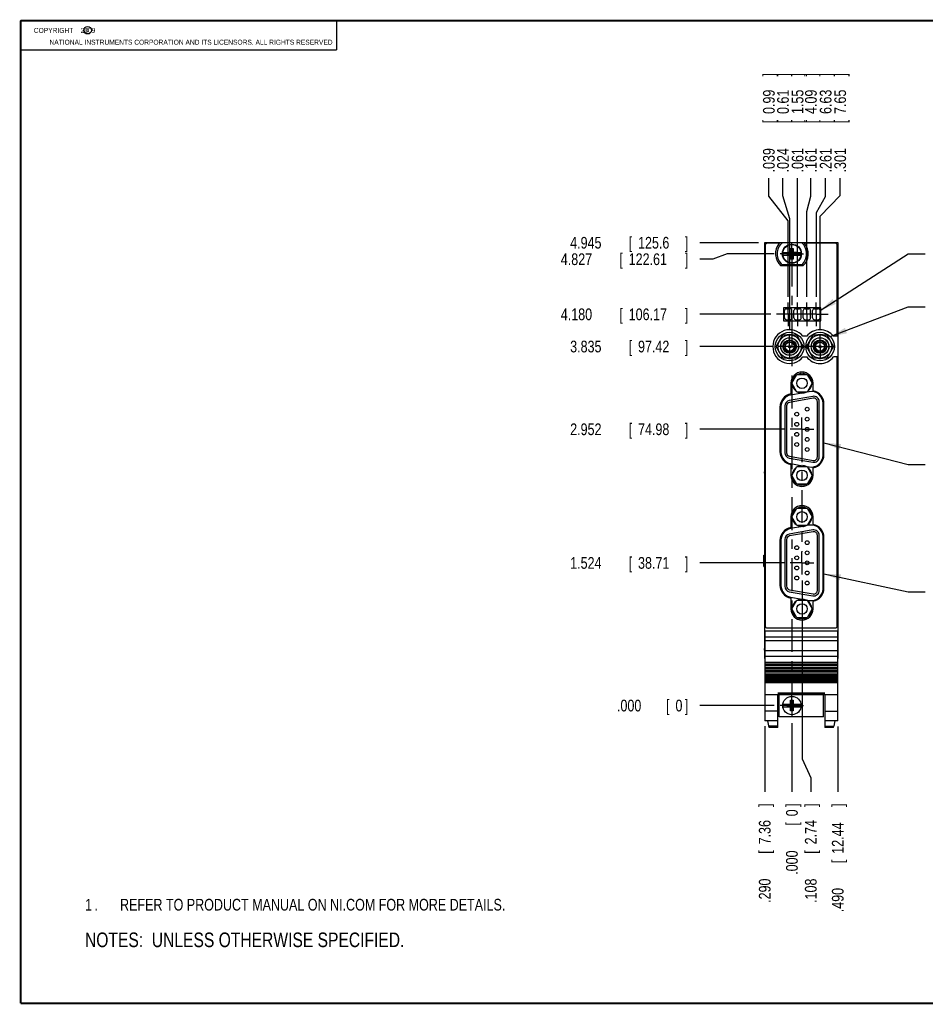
# Model space of a CAD drawing. Header units: inches. Extents: x 0.2 to 16.8, y 0.1 to 10.8.
# Tile 1 of 10: x 0.2 to 9.9, y 0.2 to 10.8. Entities that reach past the tile are written whole.
import ezdxf

# ---------------------------------------------------------------- set-up
doc = ezdxf.new("R2010")
doc.units = ezdxf.units.IN
doc.header["$LTSCALE"] = 0.935
doc.header["$MEASUREMENT"] = 0
doc.linetypes.add('CENTER', pattern=[0.6, 0.375, -0.075, 0.075, -0.075])
doc.layers.get('0').update_dxf_attribs({"linetype": 'CONTINUOUS'})
for name, color, linetype in [('DEFAULT_1', 7, 'CENTER'), ('DETAIL', 7, 'CONTINUOUS'), ('DIMENSIONS', 7, 'CONTINUOUS')]:
    doc.layers.add(name, color=color, linetype=linetype)
doc.styles.get("Standard").update_dxf_attribs({"font": 'txt', "width": 0.8})
doc.dimstyles.new('DIMSTYLE_1', dxfattribs={"dimtxt": 0.125, "dimasz": 0.18, "dimexe": 0.18, "dimexo": 0.0625, "dimgap": 0.09, "dimtad": 0, "dimtih": 1, "dimtoh": 1, "dimdec": 3, "dimzin": 4, "dimdsep": 46, "dimtxsty": 'STANDARD', "dimblk": '_FILLED', "dimblk1": '_FILLED', "dimblk2": '_FILLED', "dimcen": 0.09, "dimadec": 0, "dimazin": 0, "dimtp": 0.01, "dimtm": 0.01, "dimtfac": 1, "dimtdec": 3, "dimtofl": 0, "dimtmove": 0, "dimatfit": 3, "dimldrblk": '_FILLED', "dimfxl": 1, "dimtolj": 1, "dimtzin": 4, "dimarcsym": 0})

# ---------------------------------------------------------------- blocks, each defined once
blk = doc.blocks.new('*D0')
at = {"layer": 'DIMENSIONS', "color": 2, "linetype": 'CONTINUOUS'}
blk.add_line((8.2, 3.221), (8.2, 2.519), dxfattribs=at)
at = {"layer": 'DIMENSIONS', "color": 2, "linetype": 'CONTINUOUS', "width": 0.8}
for s, p in [(']', (8.262, 2.357)), ('7.36', (8.262, 1.957)), ('[', (8.262, 1.857)), ('.290', (8.262, 1.332))]:
    blk.add_text(s, height=0.125, rotation=90, dxfattribs=at).set_placement(p)
blk = doc.blocks.new('_FILLED')
at = {"color": 0, "linetype": 'BYBLOCK'}
blk.add_solid([(0, 0), (-1, 0.174), (-1, -0.174)], dxfattribs=at)
blk = doc.blocks.new('*D1')
at = {"layer": 'DIMENSIONS', "color": 2, "linetype": 'CONTINUOUS'}
blk.add_line((8.49, 3.253), (8.49, 2.519), dxfattribs=at)
at = {"layer": 'DIMENSIONS', "color": 2, "linetype": 'CONTINUOUS', "width": 0.8}
for s, p in [(']', (8.552, 2.357)), ('0', (8.552, 2.257)), ('[', (8.552, 2.157)), ('.000', (8.552, 1.632))]:
    blk.add_text(s, height=0.125, rotation=90, dxfattribs=at).set_placement(p)
blk = doc.blocks.new('*D2')
at = {"layer": 'DIMENSIONS', "color": 2, "linetype": 'CONTINUOUS'}
blk.add_line((8.133, 8.386), (7.508, 8.386), dxfattribs=at)
at = {"layer": 'DIMENSIONS', "color": 2, "linetype": 'CONTINUOUS', "width": 0.8}
for s, p in [('4.945', (6.121, 8.323)), ('[', (6.746, 8.323)), ('125.6', (6.846, 8.323)), (']', (7.346, 8.323))]:
    blk.add_text(s, height=0.125, dxfattribs=at).set_placement(p)
blk = doc.blocks.new('*D3')
at = {"layer": 'DIMENSIONS', "color": 2, "linetype": 'CONTINUOUS'}
blk.add_line((8.302, 3.441), (7.508, 3.441), dxfattribs=at)
at = {"layer": 'DIMENSIONS', "color": 2, "linetype": 'CONTINUOUS', "width": 0.8}
for s, p in [('.000', (6.621, 3.378)), ('[', (7.146, 3.378)), ('0', (7.246, 3.378)), (']', (7.346, 3.378))]:
    blk.add_text(s, height=0.125, dxfattribs=at).set_placement(p)
blk = doc.blocks.new('*D4')
at = {"layer": 'DIMENSIONS', "color": 2, "linetype": 'CONTINUOUS'}
for p, q in [((7.644, 8.21), (7.508, 8.21)), ((7.798, 8.268), (7.644, 8.21)), ((8.302, 8.268), (7.798, 8.268))]:
    blk.add_line(p, q, dxfattribs=at)
at = {"layer": 'DIMENSIONS', "color": 2, "linetype": 'CONTINUOUS', "width": 0.8}
for s, p in [('4.827', (6.021, 8.147)), ('[', (6.646, 8.147)), ('122.61', (6.746, 8.147)), (']', (7.346, 8.147))]:
    blk.add_text(s, height=0.125, dxfattribs=at).set_placement(p)
blk = doc.blocks.new('*D5')
at = {"layer": 'DIMENSIONS', "color": 2, "linetype": 'CONTINUOUS'}
blk.add_line((8.278, 7.276), (7.508, 7.276), dxfattribs=at)
at = {"layer": 'DIMENSIONS', "color": 2, "linetype": 'CONTINUOUS', "width": 0.8}
for s, p in [('3.835', (6.121, 7.214)), ('[', (6.746, 7.214)), ('97.42', (6.846, 7.214)), (']', (7.346, 7.214))]:
    blk.add_text(s, height=0.125, dxfattribs=at).set_placement(p)
blk = doc.blocks.new('*D6')
at = {"layer": 'DIMENSIONS', "color": 2, "linetype": 'CONTINUOUS'}
blk.add_line((8.263, 7.621), (7.508, 7.621), dxfattribs=at)
at = {"layer": 'DIMENSIONS', "color": 2, "linetype": 'CONTINUOUS', "width": 0.8}
for s, p in [('4.180', (6.021, 7.558)), ('[', (6.646, 7.558)), ('106.17', (6.746, 7.558)), (']', (7.346, 7.558))]:
    blk.add_text(s, height=0.125, dxfattribs=at).set_placement(p)
blk = doc.blocks.new('*D7')
at = {"layer": 'DIMENSIONS', "color": 2, "linetype": 'CONTINUOUS'}
blk.add_line((8.41, 6.393), (7.508, 6.393), dxfattribs=at)
at = {"layer": 'DIMENSIONS', "color": 2, "linetype": 'CONTINUOUS', "width": 0.8}
for s, p in [('2.952', (6.121, 6.33)), ('[', (6.746, 6.33)), ('74.98', (6.846, 6.33)), (']', (7.346, 6.33))]:
    blk.add_text(s, height=0.125, dxfattribs=at).set_placement(p)
blk = doc.blocks.new('*D8')
at = {"layer": 'DIMENSIONS', "color": 2, "linetype": 'CONTINUOUS'}
blk.add_line((8.41, 4.965), (7.508, 4.965), dxfattribs=at)
at = {"layer": 'DIMENSIONS', "color": 2, "linetype": 'CONTINUOUS', "width": 0.8}
for s, p in [('1.524', (6.121, 4.902)), ('[', (6.746, 4.902)), ('38.71', (6.846, 4.902)), (']', (7.346, 4.902))]:
    blk.add_text(s, height=0.125, dxfattribs=at).set_placement(p)
blk = doc.blocks.new('*D9')
at = {"layer": 'DIMENSIONS', "color": 2, "linetype": 'CONTINUOUS'}
for p, q in [((8.394, 8.886), (8.394, 9.074)), ((8.466, 8.642), (8.394, 8.886)), ((8.466, 7.464), (8.466, 8.642))]:
    blk.add_line(p, q, dxfattribs=at)
at = {"layer": 'DIMENSIONS', "color": 2, "linetype": 'CONTINUOUS', "width": 0.8}
for s, p in [(']', (8.457, 10.161)), ('0.61', (8.457, 9.761)), ('[', (8.457, 9.661)), ('.024', (8.457, 9.136))]:
    blk.add_text(s, height=0.125, rotation=90, dxfattribs=at).set_placement(p)
blk = doc.blocks.new('*D10')
at = {"layer": 'DIMENSIONS', "color": 2, "linetype": 'CONTINUOUS'}
for p, q in [((8.244, 8.883), (8.244, 9.074)), ((8.451, 8.618), (8.244, 8.883)), ((8.451, 7.808), (8.451, 8.618))]:
    blk.add_line(p, q, dxfattribs=at)
at = {"layer": 'DIMENSIONS', "color": 2, "linetype": 'CONTINUOUS', "width": 0.8}
for s, p in [(']', (8.306, 10.161)), ('0.99', (8.306, 9.761)), ('[', (8.306, 9.661)), ('.039', (8.306, 9.136))]:
    blk.add_text(s, height=0.125, rotation=90, dxfattribs=at).set_placement(p)
blk = doc.blocks.new('*D11')
at = {"layer": 'DIMENSIONS', "color": 2, "linetype": 'CONTINUOUS'}
blk.add_line((8.551, 7.808), (8.551, 9.074), dxfattribs=at)
at = {"layer": 'DIMENSIONS', "color": 2, "linetype": 'CONTINUOUS', "width": 0.8}
for s, p in [(']', (8.613, 10.161)), ('1.55', (8.613, 9.761)), ('[', (8.613, 9.661)), ('.061', (8.613, 9.136))]:
    blk.add_text(s, height=0.125, rotation=90, dxfattribs=at).set_placement(p)
blk = doc.blocks.new('*D12')
at = {"layer": 'DIMENSIONS', "color": 2, "linetype": 'CONTINUOUS'}
for p, q in [((8.693, 8.882), (8.693, 9.074)), ((8.651, 8.72), (8.693, 8.882)), ((8.651, 7.808), (8.651, 8.72))]:
    blk.add_line(p, q, dxfattribs=at)
at = {"layer": 'DIMENSIONS', "color": 2, "linetype": 'CONTINUOUS', "width": 0.8}
for s, p in [(']', (8.755, 10.161)), ('4.09', (8.755, 9.761)), ('[', (8.755, 9.661)), ('.161', (8.755, 9.136))]:
    blk.add_text(s, height=0.125, rotation=90, dxfattribs=at).set_placement(p)
blk = doc.blocks.new('*D13')
at = {"layer": 'DIMENSIONS', "color": 2, "linetype": 'CONTINUOUS'}
for p, q in [((8.85, 8.88), (8.85, 9.074)), ((8.751, 8.709), (8.85, 8.88)), ((8.751, 7.808), (8.751, 8.709))]:
    blk.add_line(p, q, dxfattribs=at)
at = {"layer": 'DIMENSIONS', "color": 2, "linetype": 'CONTINUOUS', "width": 0.8}
for s, p in [(']', (8.913, 10.161)), ('6.63', (8.913, 9.761)), ('[', (8.913, 9.661)), ('.261', (8.913, 9.136))]:
    blk.add_text(s, height=0.125, rotation=90, dxfattribs=at).set_placement(p)
blk = doc.blocks.new('*D14')
at = {"layer": 'DIMENSIONS', "color": 2, "linetype": 'CONTINUOUS'}
for p, q in [((9.006, 8.891), (9.006, 9.074)), ((8.791, 8.671), (9.006, 8.891)), ((8.791, 7.464), (8.791, 8.671))]:
    blk.add_line(p, q, dxfattribs=at)
at = {"layer": 'DIMENSIONS', "color": 2, "linetype": 'CONTINUOUS', "width": 0.8}
for s, p in [(']', (9.068, 10.161)), ('7.65', (9.068, 9.761)), ('[', (9.068, 9.661)), ('.301', (9.068, 9.136))]:
    blk.add_text(s, height=0.125, rotation=90, dxfattribs=at).set_placement(p)
blk = doc.blocks.new('*D15')
at = {"layer": 'DIMENSIONS', "color": 2, "linetype": 'CONTINUOUS'}
for p, q in [((8.598, 4.777), (8.598, 2.873)), ((8.598, 2.873), (8.691, 2.669)), ((8.691, 2.669), (8.691, 2.519))]:
    blk.add_line(p, q, dxfattribs=at)
at = {"layer": 'DIMENSIONS', "color": 2, "linetype": 'CONTINUOUS', "width": 0.8}
for s, p in [(']', (8.754, 2.357)), ('2.74', (8.754, 1.957)), ('[', (8.754, 1.857)), ('.108', (8.754, 1.332))]:
    blk.add_text(s, height=0.125, rotation=90, dxfattribs=at).set_placement(p)
blk = doc.blocks.new('*D16')
at = {"layer": 'DIMENSIONS', "color": 2, "linetype": 'CONTINUOUS'}
blk.add_line((8.979, 3.216), (8.979, 2.519), dxfattribs=at)
at = {"layer": 'DIMENSIONS', "color": 2, "linetype": 'CONTINUOUS', "width": 0.8}
for s, p in [(']', (9.042, 2.357)), ('12.44', (9.042, 1.857)), ('[', (9.042, 1.757)), ('.490', (9.042, 1.232))]:
    blk.add_text(s, height=0.125, rotation=90, dxfattribs=at).set_placement(p)
blk = doc.blocks.new('NOTES_HEADER_BL0', base_point=(3.1215, 0.9375))
at = {"layer": 'DETAIL', "color": 2, "linetype": 'CONTINUOUS', "width": 0.8}
blk.add_text('NOTES:  UNLESS OTHERWISE SPECIFIED.', height=0.156, dxfattribs=at).set_placement((0.9375, 0.8595))
blk = doc.blocks.new('CUSTOM_NOTE_BL1', base_point=(3.675, 1.312))
at = {"layer": 'DETAIL', "color": 2, "linetype": 'CONTINUOUS', "width": 0.8}
for s, p in [('1', (0.938, 1.25)), ('REFER TO PRODUCT MANUAL ON NI.COM FOR MORE DETAILS.', (1.312, 1.25)), ('.', (1.038, 1.25))]:
    blk.add_text(s, height=0.125, dxfattribs=at).set_placement(p)

msp = doc.modelspace()

# ---------------------------------------------------------------- linework, layer by layer
at = {"color": 2, "linetype": 'CONTINUOUS'}
for p, q in [((0.25, 10.7586), (3.625, 10.7586)), ((0.25, 10.7586), (0.25, 10.4456)), ((3.625, 10.7586), (3.625, 10.4456)), ((0.25, 10.4456), (3.625, 10.4456))]:
    msp.add_line(p, q, dxfattribs=at)
at = {"color": 7, "linetype": 'CONTINUOUS'}
for p, q in [((8.1957, 8.3858), (8.1957, 3.9428)), ((8.3854, 8.3858), (8.1957, 8.3858)), ((8.2057, 8.3598), (8.2057, 4.2898)), ((8.3553, 8.3798), (8.2257, 8.3798)), ((8.386, 8.3863), (8.5935, 8.3863)), ((8.4759, 8.2108), (8.5035, 8.3249)), ((8.4759, 8.2816), (8.4759, 8.3249)), ((8.5035, 8.2108), (8.4759, 8.3249)), ((8.4759, 8.3249), (8.5035, 8.3249)), ((8.5035, 8.3249), (8.5035, 8.2816)), ((8.9837, 8.3858), (8.594, 8.3858)), ((8.9537, 8.3798), (8.6242, 8.3798)), ((8.9737, 7.3858), (8.9737, 8.3598)), ((8.9837, 3.9428), (8.9837, 8.3858)), ((8.3951, 8.2816), (8.478, 8.2816)), ((8.3951, 8.2541), (8.478, 8.2541)), ((8.4412, 8.2561), (8.4412, 8.2796)), ((8.4412, 8.2561), (8.5382, 8.2796)), ((8.478, 8.2796), (8.4412, 8.2796)), ((8.4412, 8.2796), (8.5382, 8.2561)), ((8.4412, 8.2561), (8.478, 8.2561)), ((8.4759, 8.2108), (8.4759, 8.2541)), ((8.5035, 8.2108), (8.4759, 8.2108)), ((8.478, 8.2816), (8.478, 8.2796)), ((8.478, 8.2561), (8.5014, 8.2796)), ((8.5014, 8.2561), (8.478, 8.2796)), ((8.478, 8.2541), (8.478, 8.2561)), ((8.5014, 8.2816), (8.5014, 8.2796)), ((8.5014, 8.2816), (8.5844, 8.2816)), ((8.5382, 8.2796), (8.5014, 8.2796)), ((8.5014, 8.2541), (8.5014, 8.2561)), ((8.5014, 8.2561), (8.5382, 8.2561)), ((8.5014, 8.2541), (8.5844, 8.2541)), ((8.5035, 8.2541), (8.5035, 8.2108)), ((8.5382, 8.2561), (8.5382, 8.2796)), ((8.608, 8.1388), (8.3715, 8.1388)), ((8.5935, 8.1493), (8.386, 8.1493)), ((8.4017, 7.6898), (8.4017, 7.5518)), ((8.8007, 7.6898), (8.4017, 7.6898)), ((8.4312, 7.6801), (8.4702, 7.6801)), ((8.5312, 7.6801), (8.5702, 7.6801)), ((8.6312, 7.6801), (8.6702, 7.6801)), ((8.7312, 7.6801), (8.7702, 7.6801)), ((8.8007, 7.5518), (8.8007, 7.6898)), ((8.4112, 7.5821), (8.4112, 7.6601)), ((8.4902, 7.5821), (8.4902, 7.6601)), ((8.5112, 7.5821), (8.5112, 7.6601)), ((8.5902, 7.5821), (8.5902, 7.6601)), ((8.6112, 7.5821), (8.6112, 7.6601)), ((8.6902, 7.5821), (8.6902, 7.6601)), ((8.7112, 7.5821), (8.7112, 7.6601)), ((8.7902, 7.5821), (8.7902, 7.6601)), ((8.4017, 7.5518), (8.8007, 7.5518)), ((8.4312, 7.5621), (8.4702, 7.5621)), ((8.5312, 7.5621), (8.5702, 7.5621)), ((8.6312, 7.5621), (8.6702, 7.5621)), ((8.7312, 7.5621), (8.7702, 7.5621)), ((8.3214, 7.2761), (8.3936, 7.4011)), ((8.3936, 7.4011), (8.5379, 7.4011)), ((8.5379, 7.4011), (8.6101, 7.2761)), ((8.6482, 7.3858), (8.6082, 7.3858)), ((8.6464, 7.2761), (8.7186, 7.4011)), ((8.7186, 7.4011), (8.8629, 7.4011)), ((8.8629, 7.4011), (8.9351, 7.2761)), ((8.9737, 7.3858), (8.9332, 7.3858)), ((8.3936, 7.1511), (8.3214, 7.2761)), ((8.3613, 7.3451), (8.3596, 7.3468)), ((8.6101, 7.2761), (8.5379, 7.1511)), ((8.5718, 7.3468), (8.5702, 7.3451)), ((8.7186, 7.1511), (8.6464, 7.2761)), ((8.6863, 7.3451), (8.6846, 7.3468)), ((8.9351, 7.2761), (8.8629, 7.1511)), ((8.8968, 7.3468), (8.8952, 7.3451)), ((8.3596, 7.2054), (8.3613, 7.207)), ((8.5702, 7.207), (8.5718, 7.2054)), ((8.6082, 7.1658), (8.6482, 7.1658)), ((8.6846, 7.2054), (8.6863, 7.207)), ((8.8952, 7.207), (8.8968, 7.2054)), ((8.9737, 7.1658), (8.9332, 7.1658)), ((8.9737, 4.2898), (8.9737, 7.1658)), ((8.5379, 7.1511), (8.3936, 7.1511)), ((8.8629, 7.1511), (8.7186, 7.1511)), ((8.4895, 6.8841), (8.5436, 6.9778)), ((8.5436, 6.9778), (8.6518, 6.9778)), ((8.59, 6.9883), (8.59, 6.9778)), ((8.6055, 6.9778), (8.6055, 6.9883)), ((8.6518, 6.9778), (8.706, 6.8841)), ((8.4787, 6.8843), (8.4787, 6.7699)), ((8.5436, 6.7903), (8.4895, 6.8841)), ((8.706, 6.8841), (8.6518, 6.7903)), ((8.7167, 6.8034), (8.7167, 6.8843)), ((8.7127, 6.7439), (8.4623, 6.6997)), ((8.5984, 6.7796), (8.4765, 6.7581)), ((8.6518, 6.7903), (8.5436, 6.7903)), ((8.6755, 6.7932), (8.6328, 6.7856)), ((8.3627, 6.6303), (8.3627, 6.1545)), ((8.3732, 6.635), (8.3732, 6.1492)), ((8.4135, 6.6415), (8.4135, 6.1424)), ((8.4332, 6.6415), (8.4332, 6.1424)), ((8.7161, 6.7245), (8.4657, 6.6803)), ((8.7623, 6.0983), (8.7623, 6.6857)), ((8.782, 6.0983), (8.782, 6.6857)), ((8.8222, 6.1141), (8.8222, 6.6701)), ((8.8327, 6.121), (8.8327, 6.6638)), ((8.4657, 6.1037), (8.7161, 6.0595)), ((8.4623, 6.0843), (8.7127, 6.0401)), ((8.4765, 6.0261), (8.6055, 6.0033)), ((8.4787, 6.0149), (8.4787, 5.9004)), ((8.59, 6.0043), (8.59, 5.9938)), ((8.6055, 5.9938), (8.6055, 6.0043)), ((8.6328, 5.9985), (8.6755, 5.991)), ((8.1956, 5.923), (8.1956, 5.9387)), ((8.1957, 5.9387), (8.1956, 5.9387)), ((8.1957, 5.923), (8.1956, 5.923)), ((8.4895, 5.9001), (8.5436, 5.9938)), ((8.5436, 5.8063), (8.4895, 5.9001)), ((8.5436, 5.9938), (8.6518, 5.9938)), ((8.6518, 5.9938), (8.706, 5.9001)), ((8.706, 5.9001), (8.6518, 5.8063)), ((8.7167, 5.9004), (8.7167, 5.9814)), ((8.6518, 5.8063), (8.5436, 5.8063)), ((8.4895, 5.4569), (8.5436, 5.5507)), ((8.5436, 5.5507), (8.6518, 5.5507)), ((8.6518, 5.5507), (8.706, 5.4569)), ((8.4787, 5.4573), (8.4787, 5.3429)), ((8.5436, 5.3632), (8.4895, 5.4569)), ((8.6755, 5.3665), (8.6352, 5.3594)), ((8.706, 5.4569), (8.6518, 5.3632)), ((8.7167, 5.3759), (8.7167, 5.4573)), ((8.7127, 5.3169), (8.4623, 5.2727)), ((8.7161, 5.2975), (8.4657, 5.2533)), ((8.6055, 5.3541), (8.4765, 5.3314)), ((8.6518, 5.3632), (8.5436, 5.3632)), ((8.59, 5.3527), (8.59, 5.3632)), ((8.6055, 5.3632), (8.6055, 5.3527)), ((8.3627, 5.2033), (8.3627, 4.7273)), ((8.3732, 5.2083), (8.3732, 4.7225)), ((8.4135, 5.2145), (8.4135, 4.7154)), ((8.4332, 5.2145), (8.4332, 4.7154)), ((8.7623, 4.6713), (8.7623, 5.2587)), ((8.782, 4.6713), (8.782, 5.2587)), ((8.8222, 4.6874), (8.8222, 5.2434)), ((8.8327, 4.6943), (8.8327, 5.2363)), ((8.1889, 5.0459), (8.1957, 5.0459)), ((8.1889, 4.9259), (8.1889, 5.0459)), ((8.1889, 4.9259), (8.1957, 4.9259)), ((8.4623, 4.6573), (8.7127, 4.6131)), ((8.4657, 4.6767), (8.7161, 4.6325)), ((8.4765, 4.5994), (8.6004, 4.5775)), ((8.4787, 4.5877), (8.4787, 4.4733)), ((8.4895, 4.4731), (8.5436, 4.5668)), ((8.5436, 4.5668), (8.6518, 4.5668)), ((8.6309, 4.5721), (8.6755, 4.5643)), ((8.6518, 4.5668), (8.706, 4.4731)), ((8.7167, 4.4733), (8.7167, 4.5547)), ((8.5436, 4.3793), (8.4895, 4.4731)), ((8.706, 4.4731), (8.6518, 4.3793)), ((8.6518, 4.3793), (8.5436, 4.3793)), ((8.59, 4.3689), (8.59, 4.3793)), ((8.6055, 4.3793), (8.6055, 4.3689)), ((8.2, 4.24), (8.9795, 4.24)), ((8.2, 4.24), (8.2, 3.2785)), ((8.2257, 4.2698), (8.9537, 4.2698)), ((8.9795, 3.8318), (8.9795, 4.24)), ((8.9795, 4.1698), (8.2, 4.1698)), ((8.9795, 4.1307), (8.2, 4.1307)), ((8.1957, 4.0489), (8.1956, 4.0489)), ((8.1956, 4.0332), (8.1956, 4.0489)), ((8.1957, 4.0332), (8.1956, 4.0332)), ((8.2, 4.0304), (8.9795, 4.0304)), ((8.1957, 3.9428), (8.2, 3.9428)), ((8.2, 3.9672), (8.9795, 3.9672)), ((8.2, 3.9033), (8.9795, 3.9033)), ((8.9795, 3.9428), (8.9837, 3.9428)), ((8.2, 3.8857), (8.9795, 3.8857)), ((8.2, 3.8854), (8.9795, 3.8854)), ((8.2, 3.8786), (8.9795, 3.8786)), ((8.9795, 3.8676), (8.2, 3.8676)), ((8.2, 3.8525), (8.9795, 3.8525)), ((8.2, 3.8449), (8.9795, 3.8449)), ((8.2, 3.8428), (8.9795, 3.8428)), ((8.9795, 3.8318), (8.2, 3.8318)), ((8.2, 3.8171), (8.9795, 3.8171)), ((8.2, 3.8092), (8.9795, 3.8092)), ((8.2, 3.8063), (8.9795, 3.8063)), ((8.9795, 3.7959), (8.2, 3.7959)), ((8.9795, 3.2785), (8.9795, 3.8317)), ((8.2, 3.7806), (8.9795, 3.7806)), ((8.9795, 3.772), (8.2, 3.772)), ((8.9795, 3.7604), (8.2, 3.7604)), ((8.2, 3.7501), (8.9795, 3.7501)), ((8.9795, 3.7349), (8.2, 3.7349)), ((8.2, 3.7303), (8.9795, 3.7303)), ((8.9795, 3.7166), (8.2, 3.7166)), ((8.2, 3.7146), (8.9795, 3.7146)), ((8.9795, 3.702), (8.2, 3.702)), ((8.2, 3.7018), (8.9795, 3.7018)), ((8.9795, 3.6896), (8.2, 3.6896)), ((8.2, 3.6884), (8.9795, 3.6884)), ((8.2, 3.5589), (8.9795, 3.5589)), ((8.8417, 3.5732), (8.3378, 3.5732)), ((8.8417, 3.5704), (8.3378, 3.5704)), ((8.3378, 3.2069), (8.3378, 3.5589)), ((8.3535, 3.3187), (8.3535, 3.5589)), ((8.4283, 3.555), (8.4283, 3.5589)), ((8.4759, 3.4979), (8.5035, 3.4979)), ((8.5035, 3.3837), (8.4759, 3.4979)), ((8.4759, 3.4546), (8.4759, 3.4979)), ((8.4759, 3.3837), (8.5035, 3.4979)), ((8.5035, 3.4979), (8.5035, 3.4546)), ((8.7511, 3.5589), (8.7511, 3.555)), ((8.8259, 3.3187), (8.8259, 3.5589)), ((8.8417, 3.5589), (8.8417, 3.2069)), ((8.3378, 3.3818), (8.2, 3.3818)), ((8.3951, 3.4546), (8.478, 3.4546)), ((8.3951, 3.427), (8.478, 3.427)), ((8.4412, 3.4291), (8.5382, 3.4525)), ((8.478, 3.4525), (8.4412, 3.4525)), ((8.4412, 3.4525), (8.5382, 3.4291)), ((8.4412, 3.4291), (8.4412, 3.4525)), ((8.4412, 3.4291), (8.478, 3.4291)), ((8.4759, 3.3837), (8.4759, 3.427)), ((8.5035, 3.3837), (8.4759, 3.3837)), ((8.478, 3.4546), (8.478, 3.4525)), ((8.478, 3.4525), (8.5014, 3.4291)), ((8.478, 3.4291), (8.5014, 3.4525)), ((8.478, 3.427), (8.478, 3.4291)), ((8.5014, 3.4546), (8.5844, 3.4546)), ((8.5014, 3.4546), (8.5014, 3.4525)), ((8.5382, 3.4525), (8.5014, 3.4525)), ((8.5014, 3.4291), (8.5382, 3.4291)), ((8.5014, 3.427), (8.5014, 3.4291)), ((8.5014, 3.427), (8.5844, 3.427)), ((8.5035, 3.427), (8.5035, 3.3837)), ((8.5382, 3.4291), (8.5382, 3.4525)), ((8.8417, 3.3818), (8.9795, 3.3818)), ((8.3378, 3.2785), (8.2, 3.2785)), ((8.2452, 3.2069), (8.2326, 3.2785)), ((8.8259, 3.3187), (8.3535, 3.3187)), ((8.9795, 3.2785), (8.8417, 3.2785)), ((8.9469, 3.2785), (8.9433, 3.2586)), ((8.3378, 3.2208), (8.2428, 3.2208)), ((8.3378, 3.2069), (8.2452, 3.2069)), ((8.8417, 3.2208), (8.9367, 3.2208)), ((8.9342, 3.2069), (8.8417, 3.2069)), ((8.9342, 3.2069), (8.9367, 3.2208)), ((8.9433, 3.2586), (8.9367, 3.2208))]:
    msp.add_line(p, q, dxfattribs=at)
at = {"color": 7, "linetype": 'CONTINUOUS', "const_width": 0.02}
for points in [[(0.25, 10.7586), (0.25, 0.2586)], [(16.75, 10.7586), (0.25, 10.7586)], [(0.25, 0.2586), (16.75, 0.2586)]]:
    msp.add_lwpolyline(points, dxfattribs=at)
at = {"color": 2, "linetype": 'CONTINUOUS'}
msp.add_circle((0.9659, 10.6562), 0.0403, dxfattribs=at)
at = {"color": 7, "linetype": 'CONTINUOUS'}
for centre, radius in [((8.4897, 8.2678), 0.1025), ((8.4897, 8.2678), 0.098), ((8.4657, 7.2761), 0.153), ((8.4657, 7.2761), 0.124), ((8.4657, 7.2761), 0.095), ((8.4657, 7.2761), 0.0935), ((8.7907, 7.2761), 0.153), ((8.7907, 7.2761), 0.124), ((8.7907, 7.2761), 0.095), ((8.7907, 7.2761), 0.0935), ((8.4657, 7.2761), 0.072), ((8.4657, 7.2761), 0.0475), ((8.4657, 7.2761), 0.0125), ((8.7907, 7.2761), 0.072), ((8.7907, 7.2761), 0.0475), ((8.7907, 7.2761), 0.0125), ((8.5977, 6.8841), 0.056), ((8.6536, 6.6077), 0.0205), ((8.5418, 6.5538), 0.0205), ((8.5418, 6.4459), 0.0205), ((8.6536, 6.4999), 0.0205), ((8.5418, 6.3381), 0.0205), ((8.6536, 6.392), 0.0205), ((8.5418, 6.2302), 0.0205), ((8.6536, 6.2841), 0.0205), ((8.6536, 6.1762), 0.0205), ((8.5977, 5.9001), 0.056), ((8.5977, 5.4569), 0.056), ((8.6536, 5.1807), 0.0205), ((8.5418, 5.1268), 0.0205), ((8.6536, 5.0729), 0.0205), ((8.5418, 5.0189), 0.0205), ((8.6536, 4.965), 0.0205), ((8.5418, 4.9111), 0.0205), ((8.6536, 4.8571), 0.0205), ((8.5418, 4.8032), 0.0205), ((8.6536, 4.7492), 0.0205), ((8.5977, 4.4731), 0.056), ((8.4897, 3.4408), 0.098)]:
    msp.add_circle(centre, radius, dxfattribs=at)
for centre, radius, start, end in [((8.2257, 8.3598), 0.02, 90, 180), ((8.4897, 8.2678), 0.175, 140.20818, 227.4886), ((8.4897, 8.2678), 0.1575, 131.20295, 228.79705), ((8.4897, 8.2678), 0.1575, 311.20295, 48.79705), ((8.4897, 8.2678), 0.175, 312.5114, 39.79182), ((8.9537, 8.3598), 0.02, 0, 90), ((8.4897, 8.2678), 0.0956, 171.71661, 188.28339), ((8.4897, 8.2678), 0.0956, 351.71661, 8.28339), ((8.4312, 7.6601), 0.02, 90, 180), ((8.4702, 7.6601), 0.02, 0, 90), ((8.5312, 7.6601), 0.02, 90, 180), ((8.5702, 7.6601), 0.02, 0, 90), ((8.6312, 7.6601), 0.02, 90, 180), ((8.6702, 7.6601), 0.02, 0, 90), ((8.7312, 7.6601), 0.02, 90, 180), ((8.7702, 7.6601), 0.02, 0, 90), ((8.4312, 7.5821), 0.02, 180, 270), ((8.4702, 7.5821), 0.02, 270, 360), ((8.5312, 7.5821), 0.02, 180, 270), ((8.5702, 7.5821), 0.02, 270, 360), ((8.6312, 7.5821), 0.02, 180, 270), ((8.6702, 7.5821), 0.02, 270, 360), ((8.7312, 7.5821), 0.02, 180, 270), ((8.7702, 7.5821), 0.02, 270, 360), ((8.4657, 7.2758), 0.18, 37.66989, 322.33011), ((8.4657, 7.2761), 0.1275, 78.6764, 101.3236), ((8.7907, 7.2758), 0.18, 37.66989, 142.33011), ((8.7907, 7.2761), 0.1275, 78.6764, 101.3236), ((8.4657, 7.2761), 0.1275, 138.70986, 146.3236), ((8.4657, 7.2761), 0.1275, 33.6764, 41.29014), ((8.7907, 7.2761), 0.1275, 138.70986, 146.3236), ((8.7907, 7.2761), 0.1275, 33.6764, 41.29014), ((8.4657, 7.2761), 0.1275, 213.6764, 221.29014), ((8.4657, 7.2761), 0.1275, 318.70986, 326.3236), ((8.7907, 7.2758), 0.18, 217.66989, 322.33011), ((8.7907, 7.2761), 0.1275, 213.6764, 221.29014), ((8.7907, 7.2761), 0.1275, 318.70986, 326.3236), ((8.4657, 7.2761), 0.1275, 258.6764, 281.3236), ((8.7907, 7.2761), 0.1275, 258.6764, 281.3236), ((8.5977, 6.8843), 0.119, 0, 180), ((8.5977, 6.8841), 0.1045, 123.78324, 176.21676), ((8.5977, 6.8841), 0.1045, 94.25311, 116.21676), ((8.5977, 6.8841), 0.1045, 63.78324, 85.74689), ((8.5977, 6.8841), 0.1045, 3.78324, 56.21676), ((8.5977, 6.8841), 0.1045, 183.78324, 236.21676), ((8.5977, 6.8841), 0.1045, 303.78324, 356.21676), ((8.5047, 6.6303), 0.142, 100.5503, 180), ((8.4982, 6.635), 0.125, 100, 180), ((8.5977, 6.8841), 0.1045, 243.78324, 296.21676), ((8.6972, 6.6701), 0.125, 0, 100), ((8.7229, 6.6857), 0.0591, 0, 100), ((8.6907, 6.6638), 0.142, 0, 79.4497), ((8.4725, 6.6415), 0.0591, 100, 180), ((8.4725, 6.6415), 0.0394, 100, 180), ((8.7229, 6.6857), 0.0394, 0, 100), ((8.5047, 6.1545), 0.142, 180, 259.4497), ((8.4982, 6.1492), 0.125, 180, 260), ((8.4725, 6.1424), 0.0591, 180, 260), ((8.4725, 6.1424), 0.0394, 180, 260), ((8.6972, 6.1141), 0.125, 260, 360), ((8.6907, 6.121), 0.142, 280.5503, 360), ((8.5977, 5.9001), 0.1045, 94.25311, 116.21676), ((8.5977, 5.9001), 0.1045, 63.78324, 85.74689), ((8.7229, 6.0983), 0.0591, 260, 360), ((8.7229, 6.0983), 0.0394, 260, 360), ((8.5977, 5.9004), 0.119, 180, 360), ((8.5977, 5.9001), 0.1045, 123.78324, 176.21676), ((8.5977, 5.9001), 0.1045, 183.78324, 236.21676), ((8.5977, 5.9001), 0.1045, 3.78324, 56.21676), ((8.5977, 5.9001), 0.1045, 303.78324, 356.21676), ((8.5977, 5.9001), 0.1045, 243.78324, 296.21676), ((8.5977, 5.4573), 0.119, 0, 180), ((8.5977, 5.4569), 0.1045, 123.78324, 176.21676), ((8.5977, 5.4569), 0.1045, 63.78324, 116.21676), ((8.5977, 5.4569), 0.1045, 3.78324, 56.21676), ((8.5977, 5.4569), 0.1045, 183.78324, 236.21676), ((8.5977, 5.4569), 0.1045, 303.78324, 356.21676), ((8.6972, 5.2434), 0.125, 0, 100), ((8.6907, 5.2363), 0.142, 0, 79.4497), ((8.5047, 5.2033), 0.142, 100.5503, 180), ((8.4982, 5.2083), 0.125, 100, 180), ((8.4725, 5.2145), 0.0591, 100, 180), ((8.5977, 5.4569), 0.1045, 243.78324, 265.74689), ((8.5977, 5.4569), 0.1045, 274.25311, 296.21676), ((8.7229, 5.2587), 0.0591, 0, 100), ((8.7229, 5.2587), 0.0394, 0, 100), ((8.4725, 5.2145), 0.0394, 100, 180), ((8.5047, 4.7273), 0.142, 180, 259.4497), ((8.4982, 4.7225), 0.125, 180, 260), ((8.4725, 4.7154), 0.0591, 180, 260), ((8.4725, 4.7154), 0.0394, 180, 260), ((8.6972, 4.6874), 0.125, 260, 360), ((8.7229, 4.6713), 0.0591, 260, 360), ((8.7229, 4.6713), 0.0394, 260, 360), ((8.6907, 4.6943), 0.142, 280.5503, 360), ((8.5977, 4.4731), 0.1045, 123.78324, 176.21676), ((8.5977, 4.4731), 0.1045, 63.78324, 116.21676), ((8.5977, 4.4731), 0.1045, 3.78324, 56.21676), ((8.5977, 4.4733), 0.119, 180, 360), ((8.5977, 4.4731), 0.1045, 183.78324, 236.21676), ((8.5977, 4.4731), 0.1045, 303.78324, 356.21676), ((8.5977, 4.4731), 0.1045, 243.78324, 265.74689), ((8.5977, 4.4731), 0.1045, 274.25311, 296.21676), ((8.2257, 4.2898), 0.02, 180, 270), ((8.9537, 4.2898), 0.02, 270, 360), ((8.4897, 3.4408), 0.0956, 171.71661, 188.28339), ((8.4897, 3.4408), 0.0956, 351.71661, 8.28339)]:
    msp.add_arc(centre, radius, start, end, dxfattribs=at)
for points in [[(8.4657, 7.2141), (8.4643, 7.2141), (8.4616, 7.2142), (8.4575, 7.2146), (8.4534, 7.2153), (8.4493, 7.2162), (8.4454, 7.2175), (8.4415, 7.2189), (8.4377, 7.2207), (8.4341, 7.2227), (8.4306, 7.2249), (8.4273, 7.2274), (8.4241, 7.23), (8.4211, 7.2329), (8.4183, 7.236), (8.4158, 7.2393), (8.4134, 7.2427), (8.4113, 7.2462), (8.4094, 7.2499), (8.4078, 7.2538), (8.4065, 7.2577), (8.4054, 7.2617), (8.4045, 7.2657), (8.404, 7.2699), (8.4037, 7.274), (8.4037, 7.2781), (8.404, 7.2823), (8.4045, 7.2864), (8.4054, 7.2904), (8.4065, 7.2944), (8.4078, 7.2984), (8.4094, 7.3022), (8.4113, 7.3059), (8.4134, 7.3095), (8.4158, 7.3129), (8.4183, 7.3161), (8.4211, 7.3192), (8.4241, 7.3221), (8.4273, 7.3248), (8.4306, 7.3272), (8.4341, 7.3294), (8.4377, 7.3314), (8.4415, 7.3332), (8.4454, 7.3347), (8.4493, 7.3359), (8.4534, 7.3369), (8.4575, 7.3376), (8.4616, 7.338), (8.4643, 7.3381), (8.4657, 7.3381)], [(8.4657, 7.3381), (8.4671, 7.3381), (8.4699, 7.338), (8.474, 7.3376), (8.4781, 7.3369), (8.4821, 7.3359), (8.4861, 7.3347), (8.4899, 7.3332), (8.4937, 7.3314), (8.4973, 7.3294), (8.5008, 7.3272), (8.5042, 7.3248), (8.5073, 7.3221), (8.5103, 7.3192), (8.5131, 7.3161), (8.5157, 7.3129), (8.518, 7.3095), (8.5201, 7.3059), (8.522, 7.3022), (8.5236, 7.2984), (8.525, 7.2944), (8.5261, 7.2904), (8.5269, 7.2864), (8.5275, 7.2823), (8.5277, 7.2781), (8.5277, 7.274), (8.5275, 7.2699), (8.5269, 7.2657), (8.5261, 7.2617), (8.525, 7.2577), (8.5236, 7.2538), (8.522, 7.2499), (8.5201, 7.2462), (8.518, 7.2427), (8.5157, 7.2393), (8.5131, 7.236), (8.5103, 7.2329), (8.5073, 7.23), (8.5042, 7.2274), (8.5008, 7.2249), (8.4973, 7.2227), (8.4937, 7.2207), (8.4899, 7.2189), (8.4861, 7.2175), (8.4821, 7.2162), (8.4781, 7.2153), (8.474, 7.2146), (8.4699, 7.2142), (8.4671, 7.2141), (8.4657, 7.2141)], [(8.7907, 7.2141), (8.7893, 7.2141), (8.7866, 7.2142), (8.7825, 7.2146), (8.7784, 7.2153), (8.7743, 7.2162), (8.7704, 7.2175), (8.7665, 7.2189), (8.7627, 7.2207), (8.7591, 7.2227), (8.7556, 7.2249), (8.7523, 7.2274), (8.7491, 7.23), (8.7461, 7.2329), (8.7433, 7.236), (8.7408, 7.2393), (8.7384, 7.2427), (8.7363, 7.2462), (8.7344, 7.2499), (8.7328, 7.2538), (8.7315, 7.2577), (8.7304, 7.2617), (8.7295, 7.2657), (8.729, 7.2699), (8.7287, 7.274), (8.7287, 7.2781), (8.729, 7.2823), (8.7295, 7.2864), (8.7304, 7.2904), (8.7315, 7.2944), (8.7328, 7.2984), (8.7344, 7.3022), (8.7363, 7.3059), (8.7384, 7.3095), (8.7408, 7.3129), (8.7433, 7.3161), (8.7461, 7.3192), (8.7491, 7.3221), (8.7523, 7.3248), (8.7556, 7.3272), (8.7591, 7.3294), (8.7627, 7.3314), (8.7665, 7.3332), (8.7704, 7.3347), (8.7743, 7.3359), (8.7784, 7.3369), (8.7825, 7.3376), (8.7866, 7.338), (8.7893, 7.3381), (8.7907, 7.3381)], [(8.7907, 7.3381), (8.7921, 7.3381), (8.7949, 7.338), (8.799, 7.3376), (8.8031, 7.3369), (8.8071, 7.3359), (8.8111, 7.3347), (8.8149, 7.3332), (8.8187, 7.3314), (8.8223, 7.3294), (8.8258, 7.3272), (8.8292, 7.3248), (8.8323, 7.3221), (8.8353, 7.3192), (8.8381, 7.3161), (8.8407, 7.3129), (8.843, 7.3095), (8.8451, 7.3059), (8.847, 7.3022), (8.8486, 7.2984), (8.85, 7.2944), (8.8511, 7.2904), (8.8519, 7.2864), (8.8525, 7.2823), (8.8527, 7.2781), (8.8527, 7.274), (8.8525, 7.2699), (8.8519, 7.2657), (8.8511, 7.2617), (8.85, 7.2577), (8.8486, 7.2538), (8.847, 7.2499), (8.8451, 7.2462), (8.843, 7.2427), (8.8407, 7.2393), (8.8381, 7.236), (8.8353, 7.2329), (8.8323, 7.23), (8.8292, 7.2274), (8.8258, 7.2249), (8.8223, 7.2227), (8.8187, 7.2207), (8.8149, 7.2189), (8.8111, 7.2175), (8.8071, 7.2162), (8.8031, 7.2153), (8.799, 7.2146), (8.7949, 7.2142), (8.7921, 7.2141), (8.7907, 7.2141)]]:
    msp.add_open_spline(points, degree=3, knots=[0, 0, 0, 0, 0.0212688, 0.0425585, 0.0638227, 0.0850971, 0.1063876, 0.1276495, 0.1489272, 0.170218, 0.1914788, 0.2127586, 0.234049, 0.2553089, 0.2765901, 0.2978797, 0.3191387, 0.3404215, 0.3617102, 0.3829686, 0.4042528, 0.4255406, 0.4467987, 0.4680842, 0.489371, 0.5106289, 0.5319157, 0.5532012, 0.5744593, 0.5957471, 0.6170313, 0.6382897, 0.6595784, 0.6808611, 0.7021202, 0.7234098, 0.744691, 0.7659509, 0.7872414, 0.8085211, 0.8297819, 0.8510727, 0.8723504, 0.8936123, 0.9149029, 0.9361773, 0.9574414, 0.9787312, 1, 1, 1, 1], dxfattribs=at)
at = {"layer": 'DEFAULT_1', "color": 7, "linetype": 'CENTER'}
for p, q in [((8.4897, 8.2678), (8.4897, 8.3929)), ((8.4897, 8.2678), (8.3646, 8.2678)), ((8.4897, 8.2678), (8.4897, 3.5563)), ((8.4897, 8.2678), (8.6148, 8.2678)), ((8.4507, 7.6208), (8.4507, 7.7459)), ((8.5507, 7.6208), (8.5507, 7.7459)), ((8.6507, 7.6208), (8.6507, 7.7459)), ((8.7507, 7.6208), (8.7507, 7.7459)), ((8.4256, 7.6208), (8.3256, 7.6208)), ((8.5256, 7.6208), (8.4256, 7.6208)), ((8.4507, 7.6208), (8.4507, 7.4957)), ((8.6256, 7.6208), (8.5256, 7.6208)), ((8.5507, 7.6208), (8.5507, 7.4957)), ((8.7507, 7.6208), (8.6256, 7.6208)), ((8.6507, 7.6208), (8.6507, 7.4957)), ((8.7507, 7.6208), (8.7507, 7.4957)), ((8.7507, 7.6208), (8.7758, 7.6208)), ((8.7758, 7.6208), (8.8758, 7.6208)), ((8.4657, 7.2761), (8.4657, 7.4012)), ((8.7907, 7.2761), (8.7907, 7.4012)), ((8.4657, 7.2761), (8.3406, 7.2761)), ((8.4657, 7.2761), (8.4657, 7.151)), ((8.4657, 7.2761), (8.6656, 7.2761)), ((8.7907, 7.2761), (8.6656, 7.2761)), ((8.7907, 7.2761), (8.7907, 7.151)), ((8.7907, 7.2761), (8.9158, 7.2761)), ((8.5977, 6.3928), (8.5977, 6.5179)), ((8.5977, 6.3928), (8.4726, 6.3928)), ((8.5977, 6.3928), (8.5977, 5.0818)), ((8.5977, 6.3928), (8.7228, 6.3928)), ((8.5977, 4.9648), (8.5977, 5.0818)), ((8.5977, 4.9648), (8.4726, 4.9648)), ((8.5977, 4.9648), (8.7228, 4.9648)), ((8.5977, 4.9648), (8.5977, 4.8397)), ((8.4897, 3.4408), (8.4897, 3.5563)), ((8.4897, 3.4408), (8.3646, 3.4408)), ((8.4897, 3.4408), (8.6148, 3.4408)), ((8.4897, 3.4408), (8.4897, 3.3157))]:
    msp.add_line(p, q, dxfattribs=at)
at = {"layer": 'DETAIL', "color": 2, "linetype": 'CONTINUOUS'}
for p, q in [((8.7902, 7.6608), (9.7337, 8.2662)), ((9.7337, 8.2662), (9.9137, 8.2662)), ((8.9003, 7.3828), (9.7337, 7.7009)), ((9.7337, 7.7009), (9.9137, 7.7009)), ((8.8327, 6.249), (9.7337, 6.0175)), ((9.7337, 6.0175), (9.9137, 6.0175)), ((8.8327, 4.8486), (9.7337, 4.6539)), ((9.7337, 4.6539), (9.9137, 4.6539))]:
    msp.add_line(p, q, dxfattribs=at)
for points in [[(8.9248, 7.7843), (8.7902, 7.6608), (8.9586, 7.7317)], [(9.0574, 7.4762), (8.9003, 7.3828), (9.0796, 7.4178)], [(9.0148, 6.2345), (8.8327, 6.249), (8.9993, 6.1739)], [(9.0153, 4.8411), (8.8327, 4.8486), (9.0021, 4.7801)]]:
    msp.add_solid(points, dxfattribs=at)

# ---------------------------------------------------------------- block references
for name, p in [('CUSTOM_NOTE_BL1', (3.6751, 1.3124)), ('NOTES_HEADER_BL0', (3.1215, 0.9375))]:
    msp.add_blockref(name, p, dxfattribs=at)

# ---------------------------------------------------------------- texts
at = {"color": 2, "linetype": 'CONTINUOUS', "width": 0.8}
for s, p in [('c', (0.946, 10.6363)), ('NATIONAL INSTRUMENTS CORPORATION AND ITS LICENSORS. ALL RIGHTS RESERVED', (0.5583, 10.5016))]:
    msp.add_text(s, height=0.053, dxfattribs=at).set_placement(p)
at = {"color": 2, "linetype": 'CONTINUOUS', "insert": (0.3125, 10.6805), "char_height": 0.053, "width": 0.8904, "attachment_point": 1}
msp.add_mtext('    COPYRIGHT    2009', dxfattribs=at)

# ---------------------------------------------------------------- dimensions: what is measured, and where the dimension line sits
at = {"layer": 'DIMENSIONS', "color": 2, "linetype": 'CONTINUOUS'}
for feature_location, offset, dtype, origin, picture, middle in [((8.4507196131, 7.8084449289), (-0.2071963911, 1.2654), 0, (8.4897196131, 7.7459449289), '*D10', (8.243523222, 9.6988449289)), ((8.4657196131, 7.4636649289), (-0.0716272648, 1.61018), 0, (8.4897196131, 7.4011649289), '*D9', (8.3940923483, 9.6988449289)), ((8.5507, 7.8084), (0, 1.2654), 1, (8.4897, 7.7459), '*D11', (8.5507, 9.6988)), ((8.6507196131, 7.8084449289), (0.0421945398, 1.2654), 0, (8.4897196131, 7.7459449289), '*D12', (8.6929141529, 9.6988449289)), ((8.7507196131, 7.8084449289), (0.0997130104, 1.2654), 0, (8.4897196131, 7.7459449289), '*D13', (8.8504326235, 9.6988449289)), ((8.7907196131, 7.4636649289), (0.2149150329, 1.61018), 0, (8.4897196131, 7.4011649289), '*D14', (9.005634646, 9.6988449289)), ((8.1332, 8.3858), (-0.625, 0), 0, (8.3646, 3.4408), '*D2', (6.7832, 8.3858)), ((8.3021, 8.2678), (-0.7939, -0.0579), 0, (8.3646, 3.4408), '*D4', (6.7332, 8.21)), ((8.2631, 7.6208), (-0.7549, 0), 0, (8.3256, 3.4408), '*D6', (6.7332, 7.6208)), ((8.2781, 7.2761), (-0.7699, 0), 0, (8.3406, 3.4408), '*D5', (6.7832, 7.2761)), ((8.4101, 6.3928), (-0.9019, 0), 0, (8.4726, 3.4408), '*D7', (6.7832, 6.3928)), ((8.4101, 4.9648), (-0.9019, 0), 0, (8.4726, 3.4408), '*D8', (6.7832, 4.9648)), ((8.5977196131, 4.7772449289), (0.0936404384, -2.257815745), 0, (8.4897196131, 4.8397449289), '*D15', (8.6913600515, 1.8944291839)), ((8.3021196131, 3.4407876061), (-0.7939, 0), 0, (8.3646196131, 3.4407876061), '*D3', (7.0332196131, 3.4407876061)), ((8.2, 3.2209), (0, -0.7015), 1, (8.4897, 3.3157), '*D0', (8.2, 1.8944)), ((8.4897196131, 3.2531876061), (0, -0.7337584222), 1, (8.4897196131, 3.3156876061), '*D1', (8.4897196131, 2.0444291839)), ((8.9795, 3.216), (0, -0.6966), 1, (8.4897, 3.2785), '*D16', (8.9795, 1.8444))]:
    dim = msp.add_ordinate_dim(feature_location=feature_location, offset=offset, dtype=dtype, origin=origin, dimstyle='DIMSTYLE_1', dxfattribs=at)
    dim.commit()
    dim.dimension.update_dxf_attribs({"geometry": picture, "text_midpoint": middle})

doc.saveas('drawing.dxf')
